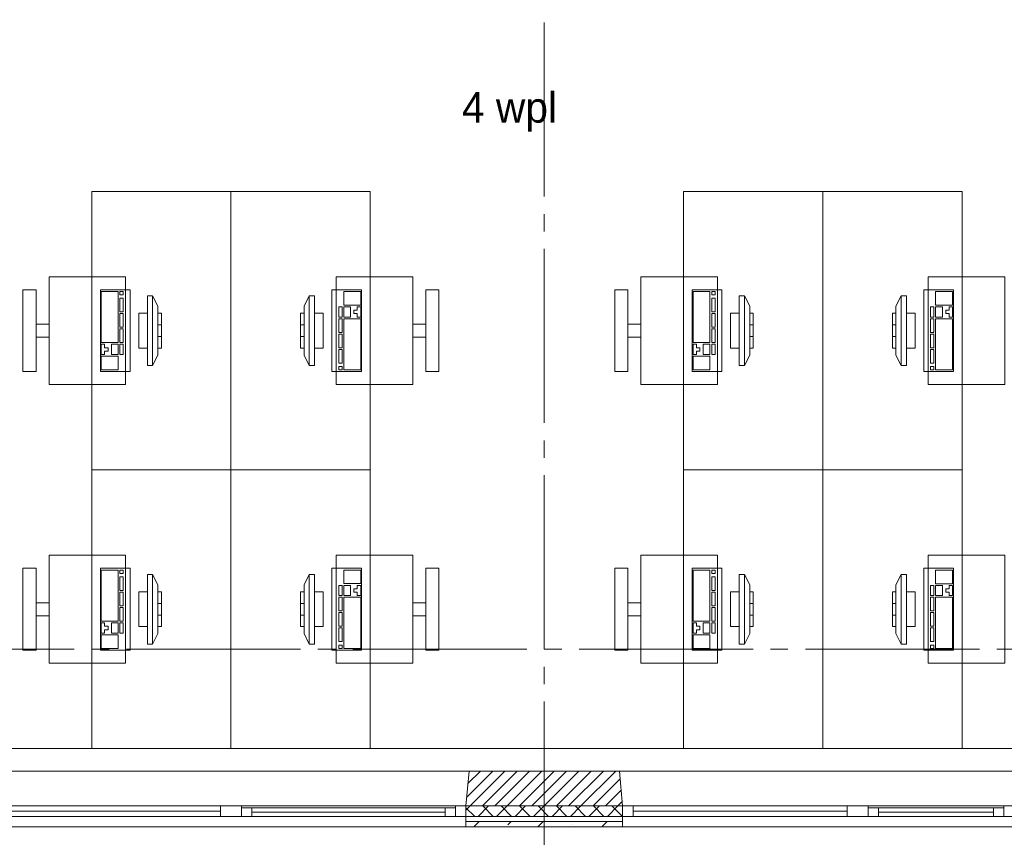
# Paper-space layout '19061B VOn 010b Plattegrond begane grond' of a CAD drawing. Header units: millimetres. Extents: x 10 to 1052, y 0 to 594.
# Tile 33 of 42: x 637 to 693, y 340 to 387. Entities that reach past the tile are written whole.
import ezdxf
from ezdxf.xclip import XClip

# ---------------------------------------------------------------- set-up
doc = ezdxf.new("R2010")
doc.units = ezdxf.units.MM
doc.header["$MEASUREMENT"] = 0
doc.header["$XCLIPFRAME"] = 0
doc.linetypes.add('B0204', pattern=[13, 10, -1, 1, -1])
for name, color, linetype in [('21 Buitenwanden', 7, 'Continuous'), ('21 Buitenwanden Doorsnede-arcering', 7, 'Continuous'), ('21 Buitenwanden Laagscheidingslijnen', 7, 'Continuous'), ('21 Buitenwanden Ramen', 7, 'Continuous'), ('23 Vloeren', 7, 'Continuous'), ('67 Radiatoren - lijn', 7, 'Continuous'), ('82 Interieur', 7, 'Continuous'), ('A Stramien', 7, 'Continuous'), ('New_82 Interieur', 7, 'Continuous')]:
    doc.layers.add(name, color=color, linetype=linetype)
doc.styles.add('GENERATED_STYLE_5', font='SkRg___.ttf')

# ---------------------------------------------------------------- blocks, each defined once
blk = doc.blocks.new('Drawing_2_1', base_point=(162.76, 134.758))
at = {"layer": '21 Buitenwanden Doorsnede-arcering', "linetype": 'Continuous', "lineweight": 0, "true_color": 0x000000}
h = blk.add_hatch(dxfattribs=at)
h.set_pattern_fill('220_Gewapend_beton___pre_2B', color=18, style=0, pattern_type=2)
h.set_pattern_definition([(45, (162.76037, 134.7577), (-0.3535534, 0.3535534), [])])
h.paths.add_polyline_path([(662.26, 341.758), (671.26, 341.758), (671.085, 343.758), (662.435, 343.758)])
h = blk.add_hatch(dxfattribs=at)
h.set_pattern_fill('415_Isolatie_ruit_0001', color=18, style=0, pattern_type=2)
h.set_pattern_definition([(45, (162.7604, 134.7577), (-0.5303301, 0.5303301), []), (135, (162.7604, 134.7577), (0.5303301, 0.5303301), [])])
h.paths.add_polyline_path([(662.26, 341.158), (671.26, 341.158), (671.26, 341.758), (662.26, 341.758)])
h = blk.add_hatch(dxfattribs=at)
h.set_pattern_fill('160_Natuursteen_0001', color=18, style=0, pattern_type=2)
h.set_pattern_definition([(45, (162.7604, 134.7577), (-1.838478, 1.838478), []), (45, (161.8411, 135.677), (-1.838478, 1.838478), [1.95, -0.65, 0, -0.65])])
h.paths.add_polyline_path([(662.26, 340.558), (671.26, 340.558), (671.26, 340.858), (662.26, 340.858)])
at = {"layer": '21 Buitenwanden', "color": 3, "linetype": 'Continuous', "lineweight": 0}
for p, q in [((662.26, 341.758), (662.435, 343.758)), ((671.26, 341.758), (671.085, 343.758))]:
    blk.add_line(p, q, dxfattribs=at)
at = {"layer": '21 Buitenwanden', "color": 1, "linetype": 'Continuous', "lineweight": 0}
for p, q in [((662.26, 341.158), (662.26, 341.758)), ((671.26, 341.158), (671.26, 341.758))]:
    blk.add_line(p, q, dxfattribs=at)
at = {"layer": '21 Buitenwanden', "color": 9, "linetype": 'Continuous', "lineweight": 0}
for p, q in [((662.26, 340.858), (662.26, 341.158)), ((671.26, 340.858), (671.26, 341.158))]:
    blk.add_line(p, q, dxfattribs=at)
at = {"layer": '21 Buitenwanden', "color": 2, "linetype": 'Continuous', "lineweight": 0}
for p, q in [((662.26, 340.558), (662.26, 340.858)), ((671.26, 340.558), (671.26, 340.858))]:
    blk.add_line(p, q, dxfattribs=at)
at = {"layer": '21 Buitenwanden', "color": 3, "linetype": 'Continuous', "lineweight": 0, "flags": 128}
blk.add_lwpolyline([(671.085, 343.758), (662.435, 343.758)], dxfattribs=at)
at = {"layer": '21 Buitenwanden', "color": 2, "linetype": 'Continuous', "lineweight": 0, "flags": 128}
blk.add_lwpolyline([(662.26, 340.558), (671.26, 340.558)], dxfattribs=at)
at = {"layer": '21 Buitenwanden Laagscheidingslijnen', "color": 3, "linetype": 'Continuous', "lineweight": 0}
blk.add_line((662.26, 341.758), (671.26, 341.758), dxfattribs=at)
at = {"layer": '21 Buitenwanden Laagscheidingslijnen', "color": 1, "linetype": 'Continuous', "lineweight": 0}
blk.add_line((662.26, 341.158), (671.26, 341.158), dxfattribs=at)
at = {"layer": '21 Buitenwanden Laagscheidingslijnen', "color": 2, "linetype": 'Continuous', "lineweight": 0}
blk.add_line((662.26, 340.858), (671.26, 340.858), dxfattribs=at)
at = {"layer": '21 Buitenwanden Ramen', "color": 9, "linetype": 'Continuous', "lineweight": 0}
for p, q in [((648.76, 343.758), (635.085, 343.758)), ((662.435, 343.758), (648.76, 343.758)), ((684.76, 343.758), (671.085, 343.758)), ((693.941, 343.758), (684.76, 343.758)), ((649.36, 341.758), (661.66, 341.758)), ((685.36, 341.758), (693.166, 341.758)), ((661.06, 341.158), (649.96, 341.158)), ((662.26, 340.858), (662.26, 341.158)), ((671.26, 340.858), (671.26, 341.158)), ((692.566, 341.158), (685.96, 341.158)), ((648.76, 340.558), (635.26, 340.558)), ((662.26, 340.558), (648.76, 340.558)), ((684.76, 340.558), (671.26, 340.558)), ((693.766, 340.558), (684.76, 340.558))]:
    blk.add_line(p, q, dxfattribs=at)
at = {"layer": '21 Buitenwanden Ramen', "color": 3, "linetype": 'Continuous', "lineweight": 0}
for p, q in [((662.26, 341.758), (662.435, 343.758)), ((671.26, 341.758), (671.085, 343.758))]:
    blk.add_line(p, q, dxfattribs=at)
at = {"layer": '21 Buitenwanden Ramen', "color": 1, "linetype": 'Continuous', "lineweight": 0}
for p, q in [((635.86, 341.758), (648.16, 341.758)), ((648.16, 341.158), (648.16, 341.758)), ((648.16, 341.758), (648.76, 341.758)), ((648.76, 341.758), (649.36, 341.758)), ((649.36, 341.758), (649.36, 341.658)), ((649.36, 341.658), (649.36, 341.158)), ((649.36, 341.658), (649.96, 341.658)), ((649.36, 341.158), (649.36, 341.658)), ((649.96, 341.658), (649.96, 341.158)), ((649.96, 341.658), (661.06, 341.658)), ((661.06, 341.158), (661.06, 341.658)), ((661.06, 341.658), (661.66, 341.658)), ((661.66, 341.658), (661.66, 341.758)), ((661.66, 341.758), (662.26, 341.758)), ((661.66, 341.158), (661.66, 341.658)), ((661.66, 341.658), (661.66, 341.158)), ((662.26, 341.158), (662.26, 341.758)), ((662.26, 341.158), (662.26, 341.758)), ((671.26, 341.758), (671.86, 341.758)), ((671.26, 341.158), (671.26, 341.758)), ((671.26, 341.158), (671.26, 341.758)), ((671.86, 341.758), (671.86, 341.158)), ((671.86, 341.758), (684.16, 341.758)), ((684.16, 341.158), (684.16, 341.758)), ((684.16, 341.758), (684.76, 341.758)), ((684.76, 341.758), (685.36, 341.758)), ((685.36, 341.758), (685.36, 341.658)), ((685.36, 341.658), (685.36, 341.158)), ((685.36, 341.658), (685.96, 341.658)), ((685.36, 341.158), (685.36, 341.658)), ((685.96, 341.658), (685.96, 341.158)), ((685.96, 341.658), (692.566, 341.658)), ((692.566, 341.158), (692.566, 341.658)), ((692.566, 341.658), (693.166, 341.658)), ((693.166, 341.658), (693.166, 341.758)), ((693.166, 341.758), (693.766, 341.758)), ((693.166, 341.158), (693.166, 341.658)), ((693.166, 341.658), (693.166, 341.158)), ((648.16, 341.458), (635.86, 341.458)), ((648.16, 341.158), (635.86, 341.158)), ((648.76, 341.158), (648.16, 341.158)), ((649.36, 341.158), (648.76, 341.158)), ((649.96, 341.158), (649.36, 341.158)), ((661.06, 341.408), (649.96, 341.408)), ((661.06, 341.158), (649.96, 341.158)), ((661.66, 341.158), (661.06, 341.158)), ((662.26, 341.158), (661.66, 341.158)), ((671.86, 341.158), (671.26, 341.158)), ((684.16, 341.458), (671.86, 341.458)), ((684.16, 341.158), (671.86, 341.158)), ((684.76, 341.158), (684.16, 341.158)), ((685.36, 341.158), (684.76, 341.158)), ((685.96, 341.158), (685.36, 341.158)), ((692.566, 341.408), (685.96, 341.408)), ((692.566, 341.158), (685.96, 341.158)), ((693.166, 341.158), (692.566, 341.158)), ((693.766, 341.158), (693.166, 341.158))]:
    blk.add_line(p, q, dxfattribs=at)
at = {"layer": '21 Buitenwanden Ramen', "color": 2, "linetype": 'Continuous', "lineweight": 0}
for p, q in [((662.26, 340.558), (662.26, 340.858)), ((671.26, 340.558), (671.26, 340.858))]:
    blk.add_line(p, q, dxfattribs=at)
at = {"layer": '23 Vloeren', "color": 1, "linetype": 'Continuous', "lineweight": 0, "flags": 128}
blk.add_lwpolyline([(164.76, 474.758), (164.76, 136.758), (286.76, 136.758), (286.76, 356.208), (323.76, 356.208), (353.76, 356.208), (380.76, 356.208), (380.76, 341.758), (808.76, 341.758), (808.76, 465.758), (380.76, 465.758), (380.76, 453.258), (286.76, 453.258), (286.76, 474.758)], close=True, dxfattribs=at)
at = {"layer": '67 Radiatoren - lijn', "color": 9, "linetype": 'Continuous', "lineweight": 0, "flags": 128}
blk.add_lwpolyline([(380.76, 345.058), (807.46, 345.058), (807.46, 386.758)], dxfattribs=at)
at = {"layer": 'A Stramien', "color": 9, "linetype": 'B0204', "lineweight": 0}
for p, q in [((666.76, 516.758), (666.76, 94.758)), ((122.76, 350.758), (850.76, 350.758)), ((122.76, 341.758), (850.76, 341.758))]:
    blk.add_line(p, q, dxfattribs=at)
at = {"layer": 'New_82 Interieur', "color": 1, "linetype": 'Continuous', "lineweight": 0}
for p, q in [((641.309, 371.31), (641.309, 368.372)), ((642.279, 371.31), (641.309, 371.31)), ((642.279, 368.372), (642.279, 371.31)), ((642.376, 371.31), (642.376, 371.114)), ((642.569, 371.31), (642.376, 371.31)), ((642.376, 371.114), (642.569, 371.114)), ((642.569, 371.114), (642.569, 371.31)), ((656.212, 371.31), (655.242, 371.31)), ((655.242, 371.31), (655.242, 370.527)), ((656.212, 370.527), (656.212, 371.31)), ((675.309, 371.31), (675.309, 368.372)), ((676.279, 371.31), (675.309, 371.31)), ((676.279, 368.372), (676.279, 371.31)), ((676.376, 371.31), (676.376, 371.114)), ((676.569, 371.31), (676.376, 371.31)), ((676.376, 371.114), (676.569, 371.114)), ((676.569, 371.114), (676.569, 371.31)), ((690.212, 371.31), (689.242, 371.31)), ((689.242, 371.31), (689.242, 370.526)), ((690.212, 370.526), (690.212, 371.31)), ((642.376, 370.918), (642.376, 370.135)), ((642.569, 370.918), (642.376, 370.918)), ((642.569, 370.135), (642.569, 370.918)), ((643.96, 371.058), (643.96, 367.058)), ((644.26, 371.058), (643.96, 371.058)), ((644.26, 367.058), (644.26, 371.058)), ((644.26, 371.058), (644.56, 370.458)), ((653.26, 371.058), (652.96, 370.458)), ((653.56, 371.058), (653.26, 371.058)), ((653.26, 371.058), (653.26, 367.058)), ((653.56, 367.058), (653.56, 371.058)), ((655.242, 370.527), (656.212, 370.527)), ((676.376, 370.918), (676.376, 370.135)), ((676.569, 370.918), (676.376, 370.918)), ((676.569, 370.135), (676.569, 370.918)), ((677.96, 371.058), (677.96, 367.058)), ((678.26, 371.058), (677.96, 371.058)), ((678.26, 367.058), (678.26, 371.058)), ((678.26, 371.058), (678.56, 370.458)), ((687.26, 371.058), (686.96, 370.458)), ((687.56, 371.058), (687.26, 371.058)), ((687.26, 371.058), (687.26, 367.058)), ((687.56, 367.058), (687.56, 371.058)), ((689.242, 370.526), (690.212, 370.526)), ((642.376, 370.135), (642.569, 370.135)), ((642.376, 370.037), (642.376, 369.254)), ((642.569, 370.037), (642.376, 370.037)), ((642.569, 369.254), (642.569, 370.037)), ((643.46, 370.058), (643.46, 368.058)), ((643.96, 370.058), (643.46, 370.058)), ((643.96, 368.058), (643.96, 370.058)), ((644.56, 370.458), (644.56, 367.658)), ((644.56, 370.058), (644.56, 368.058)), ((644.76, 370.058), (644.56, 370.058)), ((644.76, 368.058), (644.76, 370.058)), ((652.96, 370.058), (652.76, 370.058)), ((652.76, 370.058), (652.76, 368.058)), ((652.96, 367.658), (652.96, 370.458)), ((652.96, 368.058), (652.96, 370.058)), ((654.06, 370.058), (653.56, 370.058)), ((653.56, 370.058), (653.56, 368.058)), ((654.06, 368.058), (654.06, 370.058)), ((655.145, 370.429), (654.951, 370.429)), ((654.951, 370.429), (654.951, 369.841)), ((655.145, 369.841), (655.145, 370.429)), ((655.63, 370.429), (655.242, 370.429)), ((655.242, 370.429), (655.242, 369.841)), ((655.63, 369.841), (655.63, 370.429)), ((656.018, 370.233), (655.824, 370.233)), ((655.824, 370.233), (655.824, 370.037)), ((655.824, 370.037), (656.018, 370.037)), ((656.212, 370.429), (656.018, 370.429)), ((656.018, 370.429), (656.018, 370.233)), ((656.018, 370.037), (656.018, 369.841)), ((656.212, 369.841), (656.212, 370.429)), ((676.376, 370.135), (676.569, 370.135)), ((676.376, 370.037), (676.376, 369.254)), ((676.569, 370.037), (676.376, 370.037)), ((676.569, 369.254), (676.569, 370.037)), ((677.46, 370.058), (677.46, 368.058)), ((677.96, 370.058), (677.46, 370.058)), ((677.96, 368.058), (677.96, 370.058)), ((678.56, 370.458), (678.56, 367.658)), ((678.56, 370.058), (678.56, 368.058)), ((678.76, 370.058), (678.56, 370.058)), ((678.76, 368.058), (678.76, 370.058)), ((686.96, 370.058), (686.76, 370.058)), ((686.76, 370.058), (686.76, 368.058)), ((686.96, 367.658), (686.96, 370.458)), ((686.96, 368.058), (686.96, 370.058)), ((688.06, 370.058), (687.56, 370.058)), ((687.56, 370.058), (687.56, 368.058)), ((688.06, 368.058), (688.06, 370.058)), ((689.145, 370.429), (688.951, 370.429)), ((688.951, 370.429), (688.951, 369.841)), ((689.145, 369.841), (689.145, 370.429)), ((689.63, 370.429), (689.242, 370.429)), ((689.242, 370.429), (689.242, 369.841)), ((689.63, 369.841), (689.63, 370.429)), ((690.018, 370.233), (689.824, 370.233)), ((689.824, 370.233), (689.824, 370.037)), ((689.824, 370.037), (690.018, 370.037)), ((690.212, 370.429), (690.018, 370.429)), ((690.018, 370.429), (690.018, 370.233)), ((690.018, 370.037), (690.018, 369.841)), ((690.212, 369.841), (690.212, 370.429)), ((644.56, 369.391), (644.76, 369.391)), ((652.96, 369.391), (652.76, 369.391)), ((654.951, 369.841), (655.145, 369.841)), ((655.145, 369.743), (654.951, 369.743)), ((654.951, 369.743), (654.951, 368.96)), ((655.145, 368.96), (655.145, 369.743)), ((655.242, 369.841), (655.63, 369.841)), ((656.212, 369.743), (655.242, 369.743)), ((655.242, 369.743), (655.242, 366.806)), ((656.018, 369.841), (656.212, 369.841)), ((656.212, 366.806), (656.212, 369.743)), ((678.56, 369.391), (678.76, 369.391)), ((686.96, 369.391), (686.76, 369.391)), ((688.951, 369.841), (689.145, 369.841)), ((689.145, 369.743), (688.951, 369.743)), ((688.951, 369.743), (688.951, 368.96)), ((689.145, 368.96), (689.145, 369.743)), ((689.242, 369.841), (689.63, 369.841)), ((690.212, 369.743), (689.242, 369.743)), ((689.242, 369.743), (689.242, 366.806)), ((690.018, 369.841), (690.212, 369.841)), ((690.212, 366.806), (690.212, 369.743)), ((642.376, 369.254), (642.569, 369.254)), ((642.376, 369.156), (642.376, 368.372)), ((642.569, 369.156), (642.376, 369.156)), ((642.569, 368.372), (642.569, 369.156)), ((654.951, 368.96), (655.145, 368.96)), ((655.145, 368.862), (654.951, 368.862)), ((654.951, 368.862), (654.951, 368.079)), ((655.145, 368.079), (655.145, 368.862)), ((676.376, 369.254), (676.569, 369.254)), ((676.376, 369.156), (676.376, 368.372)), ((676.569, 369.156), (676.376, 369.156)), ((676.569, 368.372), (676.569, 369.156)), ((688.951, 368.96), (689.145, 368.96)), ((689.145, 368.862), (688.951, 368.862)), ((688.951, 368.862), (688.951, 368.079)), ((689.145, 368.079), (689.145, 368.862)), ((641.309, 368.372), (642.279, 368.372)), ((641.309, 368.274), (641.309, 367.687)), ((641.503, 368.274), (641.309, 368.274)), ((641.503, 368.079), (641.503, 368.274)), ((641.891, 368.274), (641.891, 367.687)), ((642.279, 368.274), (641.891, 368.274)), ((642.279, 367.687), (642.279, 368.274)), ((642.376, 368.372), (642.569, 368.372)), ((642.376, 368.274), (642.376, 367.687)), ((642.569, 368.274), (642.376, 368.274)), ((642.569, 367.687), (642.569, 368.274)), ((644.56, 368.724), (644.76, 368.724)), ((652.96, 368.724), (652.76, 368.724)), ((675.309, 368.372), (676.279, 368.372)), ((675.309, 368.274), (675.309, 367.687)), ((675.503, 368.274), (675.309, 368.274)), ((675.503, 368.079), (675.503, 368.274)), ((675.891, 368.274), (675.891, 367.687)), ((676.279, 368.274), (675.891, 368.274)), ((676.279, 367.687), (676.279, 368.274)), ((676.376, 368.372), (676.569, 368.372)), ((676.376, 368.274), (676.376, 367.687)), ((676.569, 368.274), (676.376, 368.274)), ((676.569, 367.687), (676.569, 368.274)), ((678.56, 368.724), (678.76, 368.724)), ((686.96, 368.724), (686.76, 368.724)), ((641.309, 367.687), (641.503, 367.687)), ((641.697, 368.079), (641.503, 368.079)), ((641.503, 367.687), (641.503, 367.883)), ((641.503, 367.883), (641.697, 367.883)), ((641.697, 367.883), (641.697, 368.079)), ((641.891, 367.687), (642.279, 367.687)), ((642.376, 367.687), (642.569, 367.687)), ((643.46, 368.058), (643.96, 368.058)), ((644.56, 368.058), (644.76, 368.058)), ((652.76, 368.058), (652.96, 368.058)), ((653.56, 368.058), (654.06, 368.058)), ((654.951, 368.079), (655.145, 368.079)), ((655.145, 367.981), (654.951, 367.981)), ((654.951, 367.981), (654.951, 367.197)), ((655.145, 367.197), (655.145, 367.981)), ((675.309, 367.687), (675.503, 367.687)), ((675.697, 368.079), (675.503, 368.079)), ((675.503, 367.687), (675.503, 367.883)), ((675.503, 367.883), (675.697, 367.883)), ((675.697, 367.883), (675.697, 368.079)), ((675.891, 367.687), (676.279, 367.687)), ((676.376, 367.687), (676.569, 367.687)), ((677.46, 368.058), (677.96, 368.058)), ((678.56, 368.058), (678.76, 368.058)), ((686.76, 368.058), (686.96, 368.058)), ((687.56, 368.058), (688.06, 368.058)), ((688.951, 368.079), (689.145, 368.079)), ((689.145, 367.981), (688.951, 367.981)), ((688.951, 367.981), (688.951, 367.197)), ((689.145, 367.197), (689.145, 367.981)), ((641.309, 367.589), (641.309, 366.806)), ((642.279, 367.589), (641.309, 367.589)), ((642.279, 366.806), (642.279, 367.589)), ((644.26, 367.058), (644.56, 367.658)), ((653.26, 367.058), (652.96, 367.658)), ((654.951, 367.197), (655.145, 367.197)), ((675.309, 367.589), (675.309, 366.806)), ((676.279, 367.589), (675.309, 367.589)), ((676.279, 366.806), (676.279, 367.589)), ((678.26, 367.058), (678.56, 367.658)), ((687.26, 367.058), (686.96, 367.658)), ((688.951, 367.197), (689.145, 367.197)), ((641.309, 366.806), (642.279, 366.806)), ((643.96, 367.058), (644.26, 367.058)), ((653.26, 367.058), (653.56, 367.058)), ((655.145, 367.002), (654.951, 367.002)), ((654.951, 367.002), (654.951, 366.806)), ((654.951, 366.806), (655.145, 366.806)), ((655.145, 366.806), (655.145, 367.002)), ((655.242, 366.806), (656.212, 366.806)), ((675.309, 366.806), (676.279, 366.806)), ((677.96, 367.058), (678.26, 367.058)), ((687.26, 367.058), (687.56, 367.058)), ((689.145, 367.001), (688.951, 367.001)), ((688.951, 367.001), (688.951, 366.806)), ((688.951, 366.806), (689.145, 366.806)), ((689.145, 366.806), (689.145, 367.001)), ((689.242, 366.806), (690.212, 366.806)), ((641.309, 355.31), (641.309, 352.372)), ((642.279, 355.31), (641.309, 355.31)), ((642.279, 352.372), (642.279, 355.31)), ((642.376, 355.31), (642.376, 355.114)), ((642.569, 355.31), (642.376, 355.31)), ((642.569, 355.114), (642.569, 355.31)), ((656.212, 355.31), (655.242, 355.31)), ((655.242, 355.31), (655.242, 354.527)), ((656.212, 354.527), (656.212, 355.31)), ((675.309, 355.31), (675.309, 352.372)), ((676.279, 355.31), (675.309, 355.31)), ((676.279, 352.372), (676.279, 355.31)), ((676.376, 355.31), (676.376, 355.114)), ((676.569, 355.31), (676.376, 355.31)), ((676.569, 355.114), (676.569, 355.31)), ((690.212, 355.31), (689.242, 355.31)), ((689.242, 355.31), (689.242, 354.526)), ((690.212, 354.526), (690.212, 355.31)), ((642.376, 355.114), (642.569, 355.114)), ((642.376, 354.918), (642.376, 354.135)), ((642.569, 354.918), (642.376, 354.918)), ((642.569, 354.135), (642.569, 354.918)), ((643.96, 355.058), (643.96, 351.058)), ((644.26, 355.058), (643.96, 355.058)), ((644.26, 351.058), (644.26, 355.058)), ((644.26, 355.058), (644.56, 354.458)), ((653.26, 355.058), (652.96, 354.458)), ((653.56, 355.058), (653.26, 355.058)), ((653.26, 355.058), (653.26, 351.058)), ((653.56, 351.058), (653.56, 355.058)), ((676.376, 355.114), (676.569, 355.114)), ((676.376, 354.918), (676.376, 354.135)), ((676.569, 354.918), (676.376, 354.918)), ((676.569, 354.135), (676.569, 354.918)), ((677.96, 355.058), (677.96, 351.058)), ((678.26, 355.058), (677.96, 355.058)), ((678.26, 351.058), (678.26, 355.058)), ((678.26, 355.058), (678.56, 354.458)), ((687.26, 355.058), (686.96, 354.458)), ((687.56, 355.058), (687.26, 355.058)), ((687.26, 355.058), (687.26, 351.058)), ((687.56, 351.058), (687.56, 355.058)), ((642.376, 354.135), (642.569, 354.135)), ((644.56, 354.458), (644.56, 351.658)), ((652.96, 351.658), (652.96, 354.458)), ((655.145, 354.429), (654.951, 354.429)), ((654.951, 354.429), (654.951, 353.841)), ((655.145, 353.841), (655.145, 354.429)), ((655.242, 354.527), (656.212, 354.527)), ((655.63, 354.429), (655.242, 354.429)), ((655.242, 354.429), (655.242, 353.841)), ((655.63, 353.841), (655.63, 354.429)), ((656.018, 354.233), (655.824, 354.233)), ((655.824, 354.233), (655.824, 354.037)), ((656.212, 354.429), (656.018, 354.429)), ((656.018, 354.429), (656.018, 354.233)), ((656.212, 353.841), (656.212, 354.429)), ((676.376, 354.135), (676.569, 354.135)), ((678.56, 354.458), (678.56, 351.658)), ((686.96, 351.658), (686.96, 354.458)), ((689.145, 354.429), (688.951, 354.429)), ((688.951, 354.429), (688.951, 353.841)), ((689.145, 353.841), (689.145, 354.429)), ((689.242, 354.526), (690.212, 354.526)), ((689.63, 354.429), (689.242, 354.429)), ((689.242, 354.429), (689.242, 353.841)), ((689.63, 353.841), (689.63, 354.429)), ((690.018, 354.233), (689.824, 354.233)), ((689.824, 354.233), (689.824, 354.037)), ((690.212, 354.429), (690.018, 354.429)), ((690.018, 354.429), (690.018, 354.233)), ((690.212, 353.841), (690.212, 354.429)), ((642.376, 354.037), (642.376, 353.254)), ((642.569, 354.037), (642.376, 354.037)), ((642.569, 353.254), (642.569, 354.037)), ((643.46, 354.058), (643.46, 352.058)), ((643.96, 354.058), (643.46, 354.058)), ((643.96, 352.058), (643.96, 354.058)), ((644.56, 354.058), (644.56, 352.058)), ((644.76, 354.058), (644.56, 354.058)), ((644.76, 352.058), (644.76, 354.058)), ((652.96, 354.058), (652.76, 354.058)), ((652.76, 354.058), (652.76, 352.058)), ((652.96, 352.058), (652.96, 354.058)), ((654.06, 354.058), (653.56, 354.058)), ((653.56, 354.058), (653.56, 352.058)), ((654.06, 352.058), (654.06, 354.058)), ((654.951, 353.841), (655.145, 353.841)), ((655.145, 353.743), (654.951, 353.743)), ((654.951, 353.743), (654.951, 352.96)), ((655.145, 352.96), (655.145, 353.743)), ((655.242, 353.841), (655.63, 353.841)), ((656.212, 353.743), (655.242, 353.743)), ((655.242, 353.743), (655.242, 350.806)), ((655.824, 354.037), (656.018, 354.037)), ((656.018, 354.037), (656.018, 353.841)), ((656.018, 353.841), (656.212, 353.841)), ((656.212, 350.806), (656.212, 353.743)), ((676.376, 354.037), (676.376, 353.254)), ((676.569, 354.037), (676.376, 354.037)), ((676.569, 353.254), (676.569, 354.037)), ((677.46, 354.058), (677.46, 352.058)), ((677.96, 354.058), (677.46, 354.058)), ((677.96, 352.058), (677.96, 354.058)), ((678.56, 354.058), (678.56, 352.058)), ((678.76, 354.058), (678.56, 354.058)), ((678.76, 352.058), (678.76, 354.058)), ((686.96, 354.058), (686.76, 354.058)), ((686.76, 354.058), (686.76, 352.058)), ((686.96, 352.058), (686.96, 354.058)), ((688.06, 354.058), (687.56, 354.058)), ((687.56, 354.058), (687.56, 352.058)), ((688.06, 352.058), (688.06, 354.058)), ((688.951, 353.841), (689.145, 353.841)), ((689.145, 353.743), (688.951, 353.743)), ((688.951, 353.743), (688.951, 352.96)), ((689.145, 352.96), (689.145, 353.743)), ((689.242, 353.841), (689.63, 353.841)), ((690.212, 353.743), (689.242, 353.743)), ((689.242, 353.743), (689.242, 350.806)), ((689.824, 354.037), (690.018, 354.037)), ((690.018, 354.037), (690.018, 353.841)), ((690.018, 353.841), (690.212, 353.841)), ((690.212, 350.806), (690.212, 353.743)), ((642.376, 353.254), (642.569, 353.254)), ((642.376, 353.156), (642.376, 352.372)), ((642.569, 353.156), (642.376, 353.156)), ((642.569, 352.372), (642.569, 353.156)), ((644.56, 353.391), (644.76, 353.391)), ((652.96, 353.391), (652.76, 353.391)), ((676.376, 353.254), (676.569, 353.254)), ((676.376, 353.156), (676.376, 352.372)), ((676.569, 353.156), (676.376, 353.156)), ((676.569, 352.372), (676.569, 353.156)), ((678.56, 353.391), (678.76, 353.391)), ((686.96, 353.391), (686.76, 353.391)), ((644.56, 352.724), (644.76, 352.724)), ((652.96, 352.724), (652.76, 352.724)), ((654.951, 352.96), (655.145, 352.96)), ((655.145, 352.862), (654.951, 352.862)), ((654.951, 352.862), (654.951, 352.079)), ((655.145, 352.079), (655.145, 352.862)), ((678.56, 352.724), (678.76, 352.724)), ((686.96, 352.724), (686.76, 352.724)), ((688.951, 352.96), (689.145, 352.96)), ((689.145, 352.862), (688.951, 352.862)), ((688.951, 352.862), (688.951, 352.079)), ((689.145, 352.079), (689.145, 352.862)), ((641.309, 352.372), (642.279, 352.372)), ((641.309, 352.274), (641.309, 351.687)), ((641.503, 352.274), (641.309, 352.274)), ((641.503, 352.079), (641.503, 352.274)), ((641.697, 352.079), (641.503, 352.079)), ((641.503, 351.687), (641.503, 351.883)), ((641.503, 351.883), (641.697, 351.883)), ((641.697, 351.883), (641.697, 352.079)), ((641.891, 352.274), (641.891, 351.687)), ((642.279, 352.274), (641.891, 352.274)), ((642.279, 351.687), (642.279, 352.274)), ((642.376, 352.372), (642.569, 352.372)), ((642.376, 352.274), (642.376, 351.687)), ((642.569, 352.274), (642.376, 352.274)), ((642.569, 351.687), (642.569, 352.274)), ((643.46, 352.058), (643.96, 352.058)), ((644.56, 352.058), (644.76, 352.058)), ((652.76, 352.058), (652.96, 352.058)), ((653.56, 352.058), (654.06, 352.058)), ((654.951, 352.079), (655.145, 352.079)), ((655.145, 351.981), (654.951, 351.981)), ((654.951, 351.981), (654.951, 351.197)), ((655.145, 351.197), (655.145, 351.981)), ((675.309, 352.372), (676.279, 352.372)), ((675.309, 352.274), (675.309, 351.687)), ((675.503, 352.274), (675.309, 352.274)), ((675.503, 352.079), (675.503, 352.274)), ((675.697, 352.079), (675.503, 352.079)), ((675.503, 351.687), (675.503, 351.883)), ((675.503, 351.883), (675.697, 351.883)), ((675.697, 351.883), (675.697, 352.079)), ((675.891, 352.274), (675.891, 351.687)), ((676.279, 352.274), (675.891, 352.274)), ((676.279, 351.687), (676.279, 352.274)), ((676.376, 352.372), (676.569, 352.372)), ((676.376, 352.274), (676.376, 351.687)), ((676.569, 352.274), (676.376, 352.274)), ((676.569, 351.687), (676.569, 352.274)), ((677.46, 352.058), (677.96, 352.058)), ((678.56, 352.058), (678.76, 352.058)), ((686.76, 352.058), (686.96, 352.058)), ((687.56, 352.058), (688.06, 352.058)), ((688.951, 352.079), (689.145, 352.079)), ((689.145, 351.981), (688.951, 351.981)), ((688.951, 351.981), (688.951, 351.197)), ((689.145, 351.197), (689.145, 351.981)), ((641.309, 351.687), (641.503, 351.687)), ((641.309, 351.589), (641.309, 350.806)), ((642.279, 351.589), (641.309, 351.589)), ((641.891, 351.687), (642.279, 351.687)), ((642.279, 350.806), (642.279, 351.589)), ((642.376, 351.687), (642.569, 351.687)), ((644.26, 351.058), (644.56, 351.658)), ((653.26, 351.058), (652.96, 351.658)), ((675.309, 351.687), (675.503, 351.687)), ((675.309, 351.589), (675.309, 350.806)), ((676.279, 351.589), (675.309, 351.589)), ((675.891, 351.687), (676.279, 351.687)), ((676.279, 350.806), (676.279, 351.589)), ((676.376, 351.687), (676.569, 351.687)), ((678.26, 351.058), (678.56, 351.658)), ((687.26, 351.058), (686.96, 351.658)), ((641.309, 350.806), (642.279, 350.806)), ((643.96, 351.058), (644.26, 351.058)), ((653.26, 351.058), (653.56, 351.058)), ((654.951, 351.197), (655.145, 351.197)), ((655.145, 351.002), (654.951, 351.002)), ((654.951, 351.002), (654.951, 350.806)), ((654.951, 350.806), (655.145, 350.806)), ((655.145, 350.806), (655.145, 351.002)), ((655.242, 350.806), (656.212, 350.806)), ((675.309, 350.806), (676.279, 350.806)), ((677.96, 351.058), (678.26, 351.058)), ((687.26, 351.058), (687.56, 351.058)), ((688.951, 351.197), (689.145, 351.197)), ((689.145, 351.001), (688.951, 351.001)), ((688.951, 351.001), (688.951, 350.806)), ((688.951, 350.806), (689.145, 350.806)), ((689.145, 350.806), (689.145, 351.001)), ((689.242, 350.806), (690.212, 350.806))]:
    blk.add_line(p, q, dxfattribs=at)
at = {"layer": 'New_82 Interieur', "color": 1, "linetype": 'Continuous', "lineweight": 0, "flags": 128}
for points in [[(648.76, 361.058), (648.76, 377.058), (640.76, 377.058), (640.76, 361.058)], [(648.76, 361.058), (648.76, 377.058), (656.76, 377.058), (656.76, 361.058)], [(682.76, 361.058), (682.76, 377.058), (674.76, 377.058), (674.76, 361.058)], [(682.76, 361.058), (682.76, 377.058), (690.76, 377.058), (690.76, 361.058)], [(642.71, 365.958), (642.71, 372.158), (638.31, 372.158), (638.31, 365.958)], [(654.81, 365.958), (654.81, 372.158), (659.21, 372.158), (659.21, 365.958)], [(676.71, 365.958), (676.71, 372.158), (672.31, 372.158), (672.31, 365.958)], [(688.81, 365.958), (688.81, 372.158), (693.21, 372.158), (693.21, 365.958)], [(636.81, 366.708), (637.56, 366.708), (637.56, 371.408), (636.81, 371.408)], [(642.96, 371.408), (641.26, 371.408), (641.26, 366.708), (642.96, 366.708)], [(654.56, 366.708), (656.26, 366.708), (656.26, 371.408), (654.56, 371.408)], [(660.71, 366.708), (659.96, 366.708), (659.96, 371.408), (660.71, 371.408)], [(670.81, 366.708), (671.56, 366.708), (671.56, 371.408), (670.81, 371.408)], [(676.96, 371.408), (675.26, 371.408), (675.26, 366.708), (676.96, 366.708)], [(688.56, 366.708), (690.26, 366.708), (690.26, 371.408), (688.56, 371.408)], [(638.31, 369.433), (637.56, 369.433), (637.56, 368.683), (638.31, 368.683)], [(659.21, 369.433), (659.96, 369.433), (659.96, 368.683), (659.21, 368.683)], [(672.31, 369.433), (671.56, 369.433), (671.56, 368.683), (672.31, 368.683)], [(648.76, 345.058), (648.76, 361.058), (640.76, 361.058), (640.76, 345.058)], [(648.76, 345.058), (648.76, 361.058), (656.76, 361.058), (656.76, 345.058)], [(682.76, 345.058), (682.76, 361.058), (674.76, 361.058), (674.76, 345.058)], [(682.76, 345.058), (682.76, 361.058), (690.76, 361.058), (690.76, 345.058)], [(642.71, 349.958), (642.71, 356.158), (638.31, 356.158), (638.31, 349.958)], [(654.81, 349.958), (654.81, 356.158), (659.21, 356.158), (659.21, 349.958)], [(676.71, 349.958), (676.71, 356.158), (672.31, 356.158), (672.31, 349.958)], [(688.81, 349.958), (688.81, 356.158), (693.21, 356.158), (693.21, 349.958)], [(636.81, 350.708), (637.56, 350.708), (637.56, 355.408), (636.81, 355.408)], [(642.96, 355.408), (641.26, 355.408), (641.26, 350.708), (642.96, 350.708)], [(654.56, 350.708), (656.26, 350.708), (656.26, 355.408), (654.56, 355.408)], [(660.71, 350.708), (659.96, 350.708), (659.96, 355.408), (660.71, 355.408)], [(670.81, 350.708), (671.56, 350.708), (671.56, 355.408), (670.81, 355.408)], [(676.96, 355.408), (675.26, 355.408), (675.26, 350.708), (676.96, 350.708)], [(688.56, 350.708), (690.26, 350.708), (690.26, 355.408), (688.56, 355.408)], [(638.31, 353.433), (637.56, 353.433), (637.56, 352.683), (638.31, 352.683)], [(659.21, 353.433), (659.96, 353.433), (659.96, 352.683), (659.21, 352.683)], [(672.31, 353.433), (671.56, 353.433), (671.56, 352.683), (672.31, 352.683)]]:
    blk.add_lwpolyline(points, close=True, dxfattribs=at)
at = {"layer": '82 Interieur', "color": 9, "linetype": 'Continuous', "lineweight": 0, "insert": (664.76, 380.48), "char_height": 1.75, "attachment_point": 8, "style": 'GENERATED_STYLE_5'}
blk.add_mtext('\\A1;{\\pqc;\\fSanuk-Regular|b0|i0|c0|p2;4\\fSanuk-Regular|b0|i0|c0|p2; wpl}', dxfattribs=at)

psp = doc.layouts.new('19061B VOn 010b Plattegrond begane grond')

# ---------------------------------------------------------------- block references
at = {"color": 4, "linetype": 'Continuous', "lineweight": 0}
ref = psp.add_blockref('Drawing_2_1', (162.76, 134.758), dxfattribs=at)
XClip(ref).set_block_clipping_path([(63.602702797, 41.749456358), (869.5607390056, 554.9340651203)])

doc.saveas('drawing.dxf')
